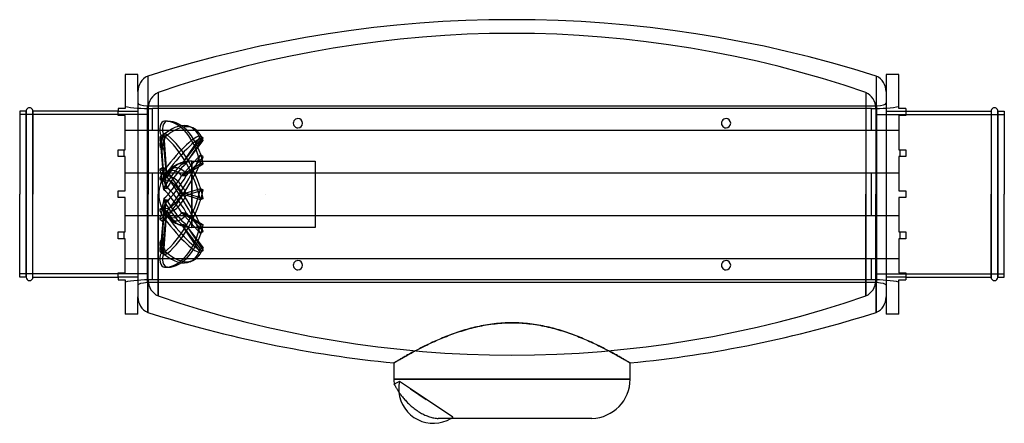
# Model space of a CAD drawing. Header units: millimetres. Extents: x -288 to 288, y -134 to 102.
import ezdxf

# ---------------------------------------------------------------- set-up
doc = ezdxf.new("R2010")
doc.units = ezdxf.units.MM
doc.layers.add('HIDDEN', color=7, linetype='Continuous')
doc.layers.add('THICK', color=7, linetype='Continuous')

msp = doc.modelspace()

# ---------------------------------------------------------------- linework, layer by layer
at = {"layer": 'HIDDEN'}
for p, q in [((-212.73, 69.06), (-212.73, -69.06)), ((212.73, 69.06), (212.73, -69.06)), ((-218.5, 60), (-218.5, -60)), ((-206.65, 59.46), (-206.65, -59.46)), ((-206.65, 59.46), (-206.65, 0)), ((206.65, 59.46), (206.65, -59.46)), ((206.65, 59.46), (206.65, 0)), ((218.5, 60), (218.5, -60)), ((-212.42, 46.5), (-287.5, 46.5)), ((-283.75, 48.5), (-283.75, 0)), ((-279.75, 0), (-279.75, 48.5)), ((-230, 50), (-230, 50)), ((-230, 46), (-230, 48.5)), ((-226, 50), (-226, 50)), ((-212.86, 51.65), (212.86, 51.65)), ((-212.86, -51.65), (-212.86, 51.65)), ((-212.42, 50.4), (-212.42, 0)), ((-210, 37.5), (-210, 50)), ((210, 50), (-210, 50)), ((210, 37.5), (210, 50)), ((212.42, 50.4), (212.42, 0)), ((212.42, 46.5), (287.5, 46.5)), ((212.86, 51.65), (212.86, -51.65)), ((226, 50), (226, 50)), ((226, 46), (226, 26)), ((230, 46), (226, 46)), ((226, 46), (226, 46)), ((230, 50), (230, 50)), ((230, 48.5), (230, 46)), ((230, 46), (230, 46)), ((279.75, 48.5), (279.75, 0)), ((283.75, 0), (283.75, 48.5)), ((-226, 46), (-230, 46)), ((-230, 46), (-230, 46)), ((-226, 26), (-226, 46)), ((-226, 46), (-226, 46)), ((-201.25, 42.68), (-202.87, 42.68)), ((-226, 37.5), (-226, 37.5)), ((-226, 37.5), (226, 37.5)), ((-204.77, 34.37), (-203.15, 35.07)), ((-201.25, 34.53), (-202.87, 35.22)), ((-201.25, 34.53), (-202.87, 33.84)), ((-188.01, 39.41), (-186.39, 38.71)), ((226, 37.5), (226, 37.5)), ((-203.25, 10.39), (-204.88, 34.4)), ((-203.27, 34.4), (-204.88, 34.4)), ((-203.27, 29.46), (-204.88, 28.77)), ((-203.25, 8.02), (-204.88, 28.77)), ((-203.27, 34.4), (-201.77, 12.41)), ((-203.27, 29.46), (-201.77, 10.46)), ((-181.97, 33.97), (-192.98, 17.46)), ((-181.97, 31.99), (-192.98, 17.57)), ((-190.25, 18), (-180.36, 32.85)), ((-190.25, 18.33), (-180.36, 31.3)), ((-180.36, 32.85), (-181.97, 33.97)), ((-180.36, 31.3), (-181.97, 31.99)), ((-230, 26), (-226, 26)), ((-230, 22), (-230, 26)), ((-230, 26), (-230, 26)), ((-226.7, 26), (-226.7, 22)), ((-226, 26), (-226, 26)), ((-203.25, 8.79), (-204.88, 26.89)), ((-203.27, 26.2), (-204.88, 26.89)), ((-203.27, 26.2), (-201.77, 9.63)), ((226, 26), (230, 26)), ((226, 26), (226, 26)), ((226.7, 22), (226.7, 26)), ((230, 26), (230, 22)), ((230, 26), (230, 26)), ((-226, 22), (-230, 22)), ((-230, 22), (-230, 22)), ((-226, 2), (-226, 22)), ((-226, 22), (-226, 22)), ((-181.97, 22.97), (-192.98, 10.67)), ((-181.97, 17.79), (-192.98, 10.97)), ((-190.25, 10.79), (-180.36, 21.85)), ((-190.25, 11.66), (-180.36, 17.79)), ((-186.88, -19.4), (-186.88, 19.4)), ((-186.88, 19.4), (-186.88, -19.4)), ((-186.88, 19.4), (-115, 19.4)), ((-180.36, 21.85), (-181.97, 22.97)), ((-180.36, 17.79), (-181.97, 17.79)), ((-115, 19.4), (-115, -19.4)), ((226, 22), (226, 2)), ((230, 22), (226, 22)), ((226, 22), (226, 22)), ((230, 22), (230, 22)), ((-226, 12.5), (-226, 12.5)), ((-226, 12.5), (226, 12.5)), ((-210, -12.5), (-210, 12.5)), ((-205.63, 14.56), (-204.01, 15.68)), ((-203.27, 13.27), (-204.88, 12.15)), ((-203.25, 2.59), (-204.88, 12.15)), ((-203.27, 13.27), (-201.77, 4.51)), ((-201.25, 13.19), (-202.87, 14.31)), ((-201.25, 13.19), (-202.87, 12.07)), ((210, -12.5), (210, 12.5)), ((226, 12.5), (226, 12.5)), ((-205.63, 8.82), (-204.01, 7.7)), ((-203.25, 3.83), (-204.88, 9.11)), ((-203.27, 7.99), (-204.88, 9.11)), ((-203.27, 7.99), (-201.77, 3.16)), ((-230, 0), (-230, 2)), ((-230, 2), (-226, 2)), ((-230, 2), (-230, 2)), ((-226, 2), (-226, 2)), ((-181.97, 3.2), (-192.98, -0.19)), ((-181.97, -3.2), (-192.98, 0.19)), ((-190.25, -0.54), (-180.36, 2.51)), ((-190.25, 0.54), (-180.36, -2.51)), ((-180.36, 2.51), (-181.97, 3.2)), ((-143.75, 0), (-143.75, 0)), ((-143.75, 0), (-143.75, 0)), ((-143.75, 0), (-143.75, 0)), ((-143.75, 0), (-143.75, 0)), ((-143.75, 0), (-143.75, 0)), ((-143.75, 0), (-143.75, 0)), ((-143.75, 0), (-143.75, 0)), ((-143.75, 0), (-143.75, 0)), ((-143.75, 0), (-143.75, 0)), ((-143.75, 0), (-143.75, 0)), ((-143.75, 0), (-143.75, 0)), ((-143.75, 0), (-143.75, 0)), ((-143.75, 0), (-143.75, 0)), ((-143.75, 0), (-143.75, 0)), ((-143.75, 0), (-143.75, 0)), ((-143.75, 0), (-143.75, 0)), ((-143.75, 0), (-143.75, 0)), ((-143.75, 0), (-143.75, 0)), ((-143.75, 0), (-143.75, 0)), ((-143.75, 0), (-143.75, 0)), ((-143.75, 0), (-143.75, 0)), ((-143.75, 0), (-143.75, 0)), ((-143.75, 0), (-143.75, 0)), ((-143.75, 0), (-143.75, 0)), ((-143.75, 0), (-143.75, 0)), ((-143.75, 0), (-143.75, 0)), ((-143.75, 0), (-143.75, 0)), ((-143.75, 0), (-143.75, 0)), ((-143.75, 0), (-143.75, 0)), ((-143.75, 0), (-143.75, 0)), ((-143.75, 0), (-143.75, 0)), ((-143.75, 0), (-143.75, 0)), ((-143.75, 0), (-143.75, 0)), ((-143.75, 0), (-143.75, 0)), ((-143.75, 0), (-143.75, 0)), ((-143.75, 0), (-143.75, 0)), ((-143.75, 0), (-143.75, 0)), ((-143.75, 0), (-143.75, 0)), ((-143.75, 0), (-143.75, 0)), ((-143.75, 0), (-143.75, 0)), ((-143.75, 0), (-143.75, 0)), ((-143.75, 0), (-143.75, 0)), ((206.65, -59.46), (206.65, 0)), ((212.42, -50.4), (212.42, 0)), ((226, 2), (230, 2)), ((226, 2), (226, 2)), ((230, 2), (230, 0)), ((230, 2), (230, 2)), ((230, 0), (230, -2)), ((279.75, 0), (279.75, -48.5)), ((283.75, -48.5), (283.75, 0)), ((-283.75, 0), (-283.75, -48.5)), ((-279.75, -48.5), (-279.75, 0)), ((-230, -2), (-230, 0)), ((-226, -2), (-230, -2)), ((-230, -2), (-230, -2)), ((-226, -22), (-226, -2)), ((-226, -2), (-226, -2)), ((-212.42, -50.4), (-212.42, 0)), ((-206.65, -59.46), (-206.65, 0)), ((-203.25, -2.59), (-204.88, -12.15)), ((-203.25, -3.83), (-204.88, -9.11)), ((-203.27, -7.99), (-201.77, -3.16)), ((-203.27, -13.27), (-201.77, -4.51)), ((-180.36, -2.51), (-181.97, -3.2)), ((-143.75, 0), (-143.75, 0)), ((-143.75, 0), (-143.75, 0)), ((-143.75, 0), (-143.75, 0)), ((-143.75, 0), (-143.75, 0)), ((-143.75, 0), (-143.75, 0)), ((-143.75, 0), (-143.75, 0)), ((-143.75, 0), (-143.75, 0)), ((-143.75, 0), (-143.75, 0)), ((-143.75, 0), (-143.75, 0)), ((-143.75, 0), (-143.75, 0)), ((-143.75, 0), (-143.75, 0)), ((-143.75, 0), (-143.75, 0)), ((-143.75, 0), (-143.75, 0)), ((-143.75, 0), (-143.75, 0)), ((-143.75, 0), (-143.75, 0)), ((-143.75, 0), (-143.75, 0)), ((-143.75, 0), (-143.75, 0)), ((-143.75, 0), (-143.75, 0)), ((-143.75, 0), (-143.75, 0)), ((-143.75, 0), (-143.75, 0)), ((-143.75, 0), (-143.75, 0)), ((-143.75, 0), (-143.75, 0)), ((-143.75, 0), (-143.75, 0)), ((-143.75, 0), (-143.75, 0)), ((-143.75, 0), (-143.75, 0)), ((-143.75, 0), (-143.75, 0)), ((-143.75, 0), (-143.75, 0)), ((-143.75, 0), (-143.75, 0)), ((-143.75, 0), (-143.75, 0)), ((-143.75, 0), (-143.75, 0)), ((-143.75, 0), (-143.75, 0)), ((-143.75, 0), (-143.75, 0)), ((-143.75, 0), (-143.75, 0)), ((-143.75, 0), (-143.75, 0)), ((-143.75, 0), (-143.75, 0)), ((-143.75, 0), (-143.75, 0)), ((-143.75, 0), (-143.75, 0)), ((-143.75, 0), (-143.75, 0)), ((-143.75, 0), (-143.75, 0)), ((-143.75, 0), (-143.75, 0)), ((-143.75, 0), (-143.75, 0)), ((-143.75, 0), (-143.75, 0)), ((-143.75, 0), (-143.75, 0)), ((-143.75, 0), (-143.75, 0)), ((-143.75, 0), (-143.75, 0)), ((-143.75, 0), (-143.75, 0)), ((226, -2), (226, -22)), ((230, -2), (226, -2)), ((226, -2), (226, -2)), ((230, -2), (230, -2)), ((-205.63, -8.82), (-204.01, -7.7)), ((-203.27, -7.99), (-204.88, -9.11)), ((-203.25, -8.02), (-204.88, -28.77)), ((-203.25, -8.79), (-204.88, -26.89)), ((-203.25, -10.39), (-204.88, -34.4)), ((-203.27, -26.2), (-201.77, -9.63)), ((-203.27, -29.46), (-201.77, -10.46)), ((-181.97, -22.97), (-192.98, -10.67)), ((-181.97, -17.79), (-192.98, -10.97)), ((-190.25, -10.79), (-180.36, -21.85)), ((-226, -12.5), (-226, -12.5)), ((-226, -12.5), (226, -12.5)), ((-205.63, -14.56), (-204.01, -15.68)), ((-203.27, -13.27), (-204.88, -12.15)), ((-203.27, -34.4), (-201.77, -12.41)), ((-201.25, -13.19), (-202.87, -12.07)), ((-201.25, -13.19), (-202.87, -14.31)), ((-190.25, -11.66), (-180.36, -17.79)), ((226, -12.5), (226, -12.5)), ((-230, -22), (-226, -22)), ((-230, -26), (-230, -22)), ((-230, -22), (-230, -22)), ((-226.7, -22), (-226.7, -26)), ((-226, -22), (-226, -22)), ((-181.97, -33.97), (-192.98, -17.46)), ((-181.97, -31.99), (-192.98, -17.57)), ((-190.25, -18), (-180.36, -32.85)), ((-190.25, -18.33), (-180.36, -31.3)), ((-115, -19.4), (-186.88, -19.4)), ((-180.36, -17.79), (-181.97, -17.79)), ((-180.36, -21.85), (-181.97, -22.97)), ((226, -22), (230, -22)), ((226, -22), (226, -22)), ((226.7, -26), (226.7, -22)), ((230, -22), (230, -26)), ((230, -22), (230, -22)), ((-226, -26), (-230, -26)), ((-230, -26), (-230, -26)), ((-226, -46), (-226, -26)), ((-226, -26), (-226, -26)), ((-203.27, -26.2), (-204.88, -26.89)), ((226, -26), (226, -46)), ((230, -26), (226, -26)), ((226, -26), (226, -26)), ((230, -26), (230, -26)), ((-203.27, -29.46), (-204.88, -28.77)), ((-203.27, -34.4), (-204.88, -34.4)), ((-204.77, -34.37), (-203.15, -35.07)), ((-201.25, -34.53), (-202.87, -33.84)), ((-180.36, -31.3), (-181.97, -31.99)), ((-180.36, -32.85), (-181.97, -33.97)), ((-226, -37.5), (-226, -37.5)), ((-226, -37.5), (226, -37.5)), ((-210, -50), (-210, -37.5)), ((-201.25, -34.53), (-202.87, -35.22)), ((-188.01, -39.41), (-186.39, -38.71)), ((210, -50), (210, -37.5)), ((226, -37.5), (226, -37.5)), ((-201.25, -42.68), (-202.87, -42.68)), ((226, -46), (230, -46)), ((226, -46), (226, -46)), ((230, -46), (230, -48.5)), ((230, -46), (230, -46)), ((-212.42, -46.5), (-287.5, -46.5)), ((-230, -46), (-226, -46)), ((-230, -48.5), (-230, -46)), ((-230, -46), (-230, -46)), ((-230, -50), (-230, -50)), ((-226, -46), (-226, -46)), ((-226, -50), (-226, -50)), ((212.86, -51.65), (-212.86, -51.65)), ((210, -50), (-210, -50)), ((212.42, -46.5), (287.5, -46.5)), ((226, -50), (226, -50)), ((230, -50), (230, -50)), ((-31.05, -80.42), (-32.16, -80.8)), ((-29.92, -80.05), (-31.05, -80.42)), ((-28.78, -79.69), (-29.92, -80.05)), ((-27.62, -79.34), (-28.78, -79.69)), ((-26.46, -79), (-27.62, -79.34)), ((-25.28, -78.67), (-26.46, -79)), ((-24.09, -78.35), (-25.28, -78.67)), ((-22.9, -78.05), (-24.09, -78.35)), ((-21.69, -77.75), (-22.9, -78.05)), ((-20.47, -77.47), (-21.69, -77.75)), ((-19.24, -77.2), (-20.47, -77.47)), ((-18, -76.94), (-19.24, -77.2)), ((-16.76, -76.7), (-18, -76.94)), ((-15.51, -76.48), (-16.76, -76.7)), ((-14.24, -76.27), (-15.51, -76.48)), ((-12.97, -76.07), (-14.24, -76.27)), ((-11.7, -75.89), (-12.97, -76.07)), ((-10.41, -75.73), (-11.7, -75.89)), ((-9.12, -75.59), (-10.41, -75.73)), ((-7.83, -75.47), (-9.12, -75.59)), ((-6.53, -75.36), (-7.83, -75.47)), ((-5.24, -75.28), (-6.53, -75.36)), ((-3.93, -75.21), (-5.24, -75.28)), ((-2.63, -75.16), (-3.93, -75.21)), ((-1.32, -75.13), (-2.63, -75.16)), ((-0.01, -75.12), (-1.32, -75.13)), ((1.3, -75.13), (-0.01, -75.12)), ((2.61, -75.16), (1.3, -75.13)), ((3.92, -75.21), (2.61, -75.16)), ((5.22, -75.27), (3.92, -75.21)), ((6.52, -75.36), (5.22, -75.27)), ((7.81, -75.47), (6.52, -75.36)), ((9.11, -75.59), (7.81, -75.47)), ((10.4, -75.73), (9.11, -75.59)), ((11.68, -75.89), (10.4, -75.73)), ((12.96, -76.07), (11.68, -75.89)), ((14.23, -76.26), (12.96, -76.07)), ((15.49, -76.47), (14.23, -76.26)), ((16.75, -76.7), (15.49, -76.47)), ((17.99, -76.94), (16.75, -76.7)), ((19.23, -77.2), (17.99, -76.94)), ((20.46, -77.47), (19.23, -77.2)), ((21.67, -77.75), (20.46, -77.47)), ((22.88, -78.04), (21.67, -77.75)), ((24.08, -78.35), (22.88, -78.04)), ((25.27, -78.67), (24.08, -78.35)), ((26.45, -79), (25.27, -78.67)), ((27.61, -79.34), (26.45, -79)), ((28.77, -79.69), (27.61, -79.34)), ((29.91, -80.05), (28.77, -79.69)), ((31.04, -80.42), (29.91, -80.05)), ((32.15, -80.79), (31.04, -80.42)), ((-45.49, -86.11), (-46.42, -86.53)), ((-44.55, -85.68), (-45.49, -86.11)), ((-43.59, -85.26), (-44.55, -85.68)), ((-42.62, -84.84), (-43.59, -85.26)), ((-41.64, -84.42), (-42.62, -84.84)), ((-40.64, -84), (-41.64, -84.42)), ((-39.63, -83.59), (-40.64, -84)), ((-38.6, -83.17), (-39.63, -83.59)), ((-37.56, -82.76), (-38.6, -83.17)), ((-36.51, -82.36), (-37.56, -82.76)), ((-35.44, -81.96), (-36.51, -82.36)), ((-34.36, -81.57), (-35.44, -81.96)), ((-33.27, -81.18), (-34.36, -81.57)), ((-32.16, -80.8), (-33.27, -81.18)), ((33.26, -81.17), (32.15, -80.79)), ((34.35, -81.56), (33.26, -81.17)), ((35.43, -81.96), (34.35, -81.56)), ((36.5, -82.36), (35.43, -81.96)), ((37.55, -82.76), (36.5, -82.36)), ((38.59, -83.17), (37.55, -82.76)), ((39.62, -83.58), (38.59, -83.17)), ((40.63, -84), (39.62, -83.58)), ((41.63, -84.42), (40.63, -84)), ((42.61, -84.84), (41.63, -84.42)), ((43.58, -85.26), (42.61, -84.84)), ((44.54, -85.68), (43.58, -85.26)), ((45.48, -86.1), (44.54, -85.68)), ((46.41, -86.52), (45.48, -86.1)), ((-57.03, -91.81), (-57.73, -92.18)), ((-56.32, -91.43), (-57.03, -91.81)), ((-55.58, -91.04), (-56.32, -91.43)), ((-54.83, -90.65), (-55.58, -91.04)), ((-54.06, -90.25), (-54.83, -90.65)), ((-53.28, -89.85), (-54.06, -90.25)), ((-52.48, -89.45), (-53.28, -89.85)), ((-51.66, -89.04), (-52.48, -89.45)), ((-50.82, -88.62), (-51.66, -89.04)), ((-49.97, -88.21), (-50.82, -88.62)), ((-49.11, -87.79), (-49.97, -88.21)), ((-48.23, -87.37), (-49.11, -87.79)), ((-47.33, -86.95), (-48.23, -87.37)), ((-46.42, -86.53), (-47.33, -86.95)), ((47.32, -86.95), (46.41, -86.52)), ((48.22, -87.37), (47.32, -86.95)), ((49.1, -87.79), (48.22, -87.37)), ((49.97, -88.21), (49.1, -87.79)), ((50.82, -88.62), (49.97, -88.21)), ((51.65, -89.03), (50.82, -88.62)), ((52.47, -89.44), (51.65, -89.03)), ((53.27, -89.85), (52.47, -89.44)), ((54.06, -90.25), (53.27, -89.85)), ((54.83, -90.65), (54.06, -90.25)), ((55.58, -91.04), (54.83, -90.65)), ((56.31, -91.43), (55.58, -91.04)), ((57.03, -91.81), (56.31, -91.43)), ((57.73, -92.18), (57.03, -91.81)), ((-67.51, -97.71), (-67.76, -97.87)), ((-67.22, -97.55), (-67.51, -97.71)), ((-66.92, -97.37), (-67.22, -97.55)), ((-66.59, -97.17), (-66.92, -97.37)), ((-66.24, -96.97), (-66.59, -97.17)), ((-65.87, -96.75), (-66.24, -96.97)), ((-65.47, -96.52), (-65.87, -96.75)), ((-65.05, -96.28), (-65.47, -96.52)), ((-64.61, -96.02), (-65.05, -96.28)), ((-64.15, -95.75), (-64.61, -96.02)), ((-63.67, -95.48), (-64.15, -95.75)), ((-63.16, -95.19), (-63.67, -95.48)), ((-62.64, -94.89), (-63.16, -95.19)), ((-62.09, -94.58), (-62.64, -94.89)), ((-61.53, -94.26), (-62.09, -94.58)), ((-60.94, -93.94), (-61.53, -94.26)), ((-60.34, -93.6), (-60.94, -93.94)), ((-59.71, -93.26), (-60.34, -93.6)), ((-59.07, -92.91), (-59.71, -93.26)), ((-58.41, -92.55), (-59.07, -92.91)), ((-57.73, -92.18), (-58.41, -92.55)), ((58.41, -92.55), (57.73, -92.18)), ((59.07, -92.91), (58.41, -92.55)), ((59.71, -93.26), (59.07, -92.91)), ((60.34, -93.6), (59.71, -93.26)), ((60.94, -93.94), (60.34, -93.6)), ((61.53, -94.27), (60.94, -93.94)), ((62.09, -94.58), (61.53, -94.27)), ((62.64, -94.89), (62.09, -94.58)), ((63.16, -95.19), (62.64, -94.89)), ((63.67, -95.48), (63.16, -95.19)), ((64.15, -95.75), (63.67, -95.48)), ((64.61, -96.02), (64.15, -95.75)), ((65.05, -96.28), (64.61, -96.02)), ((65.47, -96.52), (65.05, -96.28)), ((65.87, -96.75), (65.47, -96.52)), ((66.24, -96.97), (65.87, -96.75)), ((66.59, -97.17), (66.24, -96.97)), ((66.92, -97.37), (66.59, -97.17)), ((67.22, -97.55), (66.92, -97.37)), ((67.5, -97.71), (67.22, -97.55)), ((67.76, -97.87), (67.5, -97.71)), ((-68.99, -98.6), (-69, -98.61)), ((-68.95, -98.58), (-68.99, -98.6)), ((-68.89, -98.54), (-68.95, -98.58)), ((-68.8, -98.49), (-68.89, -98.54)), ((-68.69, -98.42), (-68.8, -98.49)), ((-68.55, -98.34), (-68.69, -98.42)), ((-68.39, -98.24), (-68.55, -98.34)), ((-68.21, -98.13), (-68.39, -98.24)), ((-68, -98.01), (-68.21, -98.13)), ((-67.76, -97.87), (-68, -98.01)), ((68, -98.01), (67.76, -97.87)), ((68.21, -98.13), (68, -98.01)), ((68.39, -98.24), (68.21, -98.13)), ((68.55, -98.34), (68.39, -98.24)), ((68.69, -98.42), (68.55, -98.34)), ((68.8, -98.49), (68.69, -98.42)), ((68.89, -98.54), (68.8, -98.49)), ((68.95, -98.58), (68.89, -98.54)), ((68.99, -98.6), (68.95, -98.58)), ((69, -98.61), (68.99, -98.6)), ((-69, -108.01), (0, -108.01)), ((0, -108.01), (69, -108.01)), ((-68.81, -110.98), (-68.81, -110.97)), ((-68.8, -110.99), (-68.81, -110.98)), ((-68.79, -111.01), (-68.8, -110.99)), ((-68.77, -111.05), (-68.79, -111.01)), ((-68.75, -111.09), (-68.77, -111.05)), ((-68.72, -111.14), (-68.75, -111.09)), ((-59.3, -113.75), (-65.67, -109.5)), ((-59.3, -113.75), (-50.09, -119.89)), ((-34.51, -130.27), (-59.3, -113.75))]:
    msp.add_line(p, q, dxfattribs=at)
for centre, radius, start, end in [((0, -541.49), 635.49, 71.02362, 108.9764), ((-202.42, 50.4), 10, 114.99996, 179.99996), ((202.42, 50.4), 10, 0, 65), ((-125, 41.5), 2.7, 89.99998, 270.00002), ((-125, 41.5), 2.7, 270.00002, 89.99998), ((125, 41.5), 2.7, 89.99998, 270.00002), ((125, 41.5), 2.7, 270.00002, 89.99998), ((-186.88, 0), 19.4, 89.99998, 109.83148), ((-186.88, 0), 19.4, 119.8748, 137.81491), ((-186.88, 0), 19.4, 143.89709, 180.00002), ((-186.88, 0), 19.4, 180.00002, 216.10291), ((-186.88, 0), 19.4, 222.18509, 240.1252), ((-186.88, 0), 19.4, 250.16852, 270.00002), ((-125, -41.5), 2.7, 89.99998, 270.00002), ((-125, -41.5), 2.7, 270.00002, 89.99998), ((125, -41.5), 2.7, 89.99998, 270.00002), ((125, -41.5), 2.7, 270.00002, 89.99998), ((-202.42, -50.4), 10, 180.00004, 245.00004), ((202.42, -50.4), 10, 295, 0), ((0, 541.49), 635.49, 251.0236, 288.97638), ((-57.5, -131), 23, 110.81004, 119.45058), ((-46, -113.75), 20.12, 167.80977, 180.00002), ((-46, -113.75), 20.12, 180.00002, 185.47304), ((-46, -113.75), 20.12, 301.00271, 304.81013), ((-57.5, -131), 23, 0, 1.80986)]:
    msp.add_arc(centre, radius, start, end, dxfattribs=at)
for centre, major_axis, ratio, start_param, end_param in [((-208.5, 53.14), (10, 0), 0.165289, 3.141593, 4.261362), ((208.5, 53.14), (10, 0), 0.165289, -1.11977, 0), ((-210, 53.31), (-20, 0), 0.165289, 0.643501, 1.570796), ((210, 53.31), (-20, 0), 0.165289, 1.570796, 2.498092), ((-202.87, 37.83), (0, -4.85), 0.587785, 3.141593, 5.497787), ((-201.25, 37.83), (0, 4.85), 0.587785, 0, 2.356194), ((-202.87, 4.85), (0, -37.83), 0.587785, 1.919862, 3.141593), ((-202.87, 4.61), (-14.86, -34.79), 0.475528, -3.14159, -2.409853), ((-201.25, 4.85), (0, 37.83), 0.587785, -1.22173, 0), ((-201.25, 3.92), (14.86, 34.79), 0.475528, 0.000003, 0.73174), ((-202.87, 31.3), (-1.9, -4.46), 0.475528, -2.409853, -0.053658), ((-202.87, 29.91), (1.9, -4.46), 0.475528, 2.409853, 3.141626), ((-201.25, 30.61), (1.9, 4.46), 0.475528, 0.73174, 3.087934), ((-201.25, 30.61), (-1.9, 4.46), 0.475528, 0.000033, 1.624454), ((-201.25, 30.61), (-1.9, 4.46), 0.475528, -0.73174, 0.000033), ((-201.25, 3.92), (-14.86, 34.79), 0.475528, -1.95347, -0.73174), ((-202.87, 4.61), (-14.86, -34.79), 0.475528, 2.651602, 3.141596), ((-201.25, 3.92), (14.86, 34.79), 0.475528, -0.48999, 0.000003), ((-202.87, 29.91), (1.9, -4.46), 0.475528, -3.14156, -1.517138), ((-202.87, 2.62), (-21.51, -31.12), 0.181636, -3.049577, -1.827847), ((-202.87, 3.23), (14.86, -34.79), 0.475528, 1.188122, 2.409853), ((-201.25, 1.5), (21.51, 31.12), 0.181636, 0.092016, 1.313746), ((-197.9, 7.62), (7.85, 11.36), 0.181636, 0.661797, 2.03269), ((-202.87, -0.38), (-21.51, -31.12), 0.181636, 1.313746, 2.535477), ((-196.28, 4.02), (-6.1, -14.28), 0.475528, -2.724774, -1.765497), ((-196.28, 6.5), (-8.83, -12.77), 0.181636, -2.54936, -1.183491), ((-201.25, -1.5), (21.51, 31.12), 0.181636, -1.827847, -0.606116), ((-197.9, 4.71), (5.42, 12.7), 0.475528, 0.079791, 0.562932), ((-196.28, 4.02), (-6.1, -14.28), 0.475528, -3.131366, -2.724774), ((-188.37, 4.45), (-16.98, -5.71), 0.776193, -1.71871, -1.560623), ((-188.37, 0.2), (-2.4, -17.75), 0.979206, -2.896669, -2.738582), ((-202.87, 10.57), (2.76, -3.99), 0.181636, -3.141509, -2.099144), ((-202.87, 12.81), (-2.76, -3.99), 0.181636, -1.827847, 0), ((-202.87, 10.57), (2.76, -3.99), 0.181636, 1.827847, 3.141676), ((-201.25, 11.69), (-2.76, 3.99), 0.181636, 0.000084, 1.042448), ((-201.25, 11.69), (2.76, 3.99), 0.181636, 1.313746, 3.141592), ((-201.25, 11.69), (-2.76, 3.99), 0.181636, -1.313746, 0.000084), ((-197.9, 4.71), (5.42, 12.7), 0.475528, 0.562932, 1.450684), ((-197.9, 0), (0, 13.81), 0.587785, -0.651949, 0.718944), ((-202.87, 0.38), (21.51, -31.12), 0.181636, 0.606116, 1.827847), ((-191.45, -0.9), (-3.44, 17.41), 0.803623, 0.557177, 0.638549), ((-196.28, 0), (0, -15.53), 0.587785, -2.566219, -2.497237), ((-196.28, 0), (0, -15.53), 0.587785, 2.42008, 3.716966), ((-201.25, 1.5), (-21.51, 31.12), 0.181636, -2.535477, -1.313746), ((-188.37, 7), (-17.52, -3.75), 0.2767, -1.522421, -1.364335), ((-202.87, 12.81), (-2.76, -3.99), 0.181636, 0, 0.528348), ((-201.25, 11.69), (2.76, 3.99), 0.181636, 3.141592, 3.669941), ((-191.45, -0.9), (-3.44, 17.41), 0.803623, 0.638549, 0.718285), ((-197.9, 7.62), (7.85, 11.36), 0.181636, -2.54679, -1.175897), ((-191.45, 2.97), (9.66, 14.89), 0.717905, 1.533344, 1.694452), ((-191.45, -4.43), (-12.35, 12.75), 0.582385, -0.231421, -0.070313), ((-197.9, -4.71), (-5.42, 12.7), 0.475528, -1.383689, -0.012796), ((-196.28, -4.02), (6.1, -14.28), 0.475528, 1.68834, 3.054208), ((-196.28, 6.5), (-8.83, -12.77), 0.181636, 0.669391, 2.035259), ((-188.37, -4.12), (16.84, -6.12), 0.808196, 1.963801, 2.121888), ((-191.45, 5.71), (13.85, 11.1), 0.357972, 2.089557, 2.250665), ((-191.45, -6.27), (-14.34, 10.46), 0.138695, -0.671809, -0.510701), ((-197.9, -7.62), (-7.85, 11.36), 0.181636, -1.965695, -0.594802), ((-202.87, -3.23), (-14.86, -34.79), 0.475528, 0.73174, 1.95347), ((-196.28, -6.5), (8.83, -12.77), 0.181636, 1.106334, 2.472202), ((-201.25, -3.92), (14.86, 34.79), 0.475528, -2.409853, -1.188122), ((-188.37, 6.87), (-17.5, -3.81), 0.328482, 1.233774, 1.39186), ((-197.9, 4.71), (5.42, 12.7), 0.475528, -3.128796, -1.757903), ((-191.45, -5.71), (-13.85, 11.1), 0.357972, 0.890928, 1.052036), ((-191.45, 6.27), (14.34, 10.46), 0.138695, -2.630892, -2.469784), ((-197.9, -7.62), (-7.85, 11.36), 0.181636, 1.108903, 2.479796), ((-196.28, 4.02), (-6.1, -14.28), 0.475528, 0.087384, 1.453253), ((-196.28, -6.5), (8.83, -12.77), 0.181636, -1.958102, -0.592233), ((-188.37, -6.87), (17.5, -3.81), 0.328482, 1.749732, 1.907819), ((-202.87, -12.81), (2.76, -3.99), 0.181636, -3.141592, -1.313746), ((-202.87, -12.81), (2.76, -3.99), 0.181636, 2.613245, 3.141593), ((-201.25, -11.69), (-2.76, 3.99), 0.181636, 0, 1.827847), ((-201.25, -11.69), (-2.76, 3.99), 0.181636, -0.528348, 0), ((-191.45, -2.97), (-9.66, 14.89), 0.717905, 1.447141, 1.608249), ((-197.9, -4.71), (-5.42, 12.7), 0.475528, 1.690909, 2.578661), ((-191.45, 4.43), (12.35, 12.75), 0.582385, -3.07128, -2.910172), ((-197.9, 0), (0, 13.81), 0.587785, 2.422649, 3.793542), ((-191.45, 0.9), (3.44, 17.41), 0.803623, 2.423308, 2.503044), ((-191.45, 0.9), (3.44, 17.41), 0.803623, 2.503044, 2.584416), ((-196.28, -4.02), (6.1, -14.28), 0.475528, -1.376096, -0.416818), ((-188.37, 4.12), (-16.84, -6.12), 0.808196, 1.019705, 1.177792), ((-188.37, -7), (17.52, -3.75), 0.2767, -1.777258, -1.619171), ((-202.87, -10.57), (-2.76, -3.99), 0.181636, -1.042448, -0.000084), ((-202.87, -10.57), (-2.76, -3.99), 0.181636, -0.000084, 1.313746), ((-201.25, -11.69), (2.76, 3.99), 0.181636, 2.099144, 3.141509), ((-201.25, -11.69), (2.76, 3.99), 0.181636, 3.141509, 4.455339), ((-202.87, -2.62), (21.51, -31.12), 0.181636, -1.313746, -0.092016), ((-196.28, 0), (0, -15.53), 0.587785, -0.644356, -0.575373), ((-196.28, 0), (0, -15.53), 0.587785, -0.575373, 0.721513), ((-201.25, -1.5), (-21.51, 31.12), 0.181636, 1.827847, 3.049577), ((-197.9, -4.71), (-5.42, 12.7), 0.475528, 2.578661, 3.061802), ((-202.87, -4.85), (0, -37.83), 0.587785, 0, 1.22173), ((-201.25, -4.85), (0, 37.83), 0.587785, 3.141593, 4.363323), ((-196.28, -4.02), (6.1, -14.28), 0.475528, -0.416818, -0.010227), ((-188.37, -0.2), (2.4, -17.75), 0.979206, -0.40301, -0.244924), ((-188.37, -4.45), (16.98, -5.71), 0.776193, -1.580969, -1.422882), ((-202.87, -31.3), (1.9, -4.46), 0.475528, -3.087934, -0.73174), ((-201.25, -30.61), (-1.9, 4.46), 0.475528, 0.053658, 2.409853), ((-202.87, -37.83), (0, -4.85), 0.587785, -2.356194, 0), ((-202.87, -29.91), (-1.9, -4.46), 0.475528, -1.624454, -0.000033), ((-202.87, -29.91), (-1.9, -4.46), 0.475528, -0.000033, 0.73174), ((-201.25, -37.83), (0, 4.85), 0.587785, 0.785398, 3.141593), ((-201.25, -30.61), (1.9, 4.46), 0.475528, 1.517138, 3.14156), ((-202.87, -4.61), (14.86, -34.79), 0.475528, -0.000003, 0.48999), ((-201.25, -3.92), (-14.86, 34.79), 0.475528, 3.14159, 3.631583), ((-201.25, -30.61), (1.9, 4.46), 0.475528, 3.14156, 3.873333), ((-202.87, -4.61), (14.86, -34.79), 0.475528, -0.73174, -0.000003), ((-201.25, -3.92), (-14.86, 34.79), 0.475528, 2.409853, 3.14159), ((-210, -53.31), (20, 0), 0.165289, 1.570796, 2.498092), ((-208.5, -53.14), (-10, 0), 0.165289, -1.11977, 0), ((210, -53.31), (20, 0), 0.165289, 0.643501, 1.570796), ((208.5, -53.14), (-10, 0), 0.165289, 3.141593, 4.261362)]:
    msp.add_ellipse(centre, major_axis=major_axis, ratio=ratio, start_param=start_param, end_param=end_param, dxfattribs=at)
at = {"layer": 'THICK'}
for p, q in [((-218.5, 70), (-226, 70)), ((-226, 70), (-226, 50)), ((-218.5, 60), (-218.5, 70)), ((-212.73, 69.06), (-212.73, 0)), ((212.73, 69.06), (212.73, 0)), ((226, 70), (218.5, 70)), ((218.5, 70), (218.5, 60)), ((226, 50), (226, 70)), ((-218.5, 60), (-218.5, -60)), ((218.5, 60), (218.5, -60)), ((-287.5, 48.5), (-287.5, 0)), ((-283.75, 48.5), (-287.5, 48.5)), ((-283.75, 0), (-283.75, 48.5)), ((-279.75, 48.5), (-279.75, 0)), ((-230, 48.5), (-279.75, 48.5)), ((-230, 50), (-230, 48.5)), ((-226, 50), (-230, 50)), ((-230, 48.5), (-218.5, 48.5)), ((218.5, 48.5), (230, 48.5)), ((230, 50), (226, 50)), ((230, 50), (230, 48.5)), ((230, 48.5), (279.75, 48.5)), ((279.75, 48.5), (279.75, 0)), ((283.75, 48.5), (283.75, 0)), ((283.75, 48.5), (287.5, 48.5)), ((287.5, 48.5), (287.5, 0)), ((212.73, -69.06), (212.73, 0)), ((279.75, -48.5), (279.75, 0)), ((283.75, 0), (283.75, -48.5)), ((287.5, -48.5), (287.5, 0)), ((-287.5, -48.5), (-287.5, 0)), ((-283.75, -48.5), (-283.75, 0)), ((-279.75, -48.5), (-279.75, 0)), ((-212.73, -69.06), (-212.73, 0)), ((-283.75, -48.5), (-287.5, -48.5)), ((-279.75, -48.5), (-230, -48.5)), ((-218.5, -48.5), (-230, -48.5)), ((-230, -48.5), (-230, -50)), ((-230, -50), (-226, -50)), ((-226, -50), (-226, -70)), ((230, -48.5), (218.5, -48.5)), ((226, -70), (226, -50)), ((226, -50), (230, -50)), ((230, -48.5), (230, -50)), ((230, -48.5), (279.75, -48.5)), ((283.75, -48.5), (287.5, -48.5)), ((-218.5, -70), (-218.5, -60)), ((218.5, -60), (218.5, -70)), ((-218.5, -70), (-226, -70)), ((226, -70), (218.5, -70)), ((-31.8, -80.67), (-30.67, -80.3)), ((-30.67, -80.3), (-29.53, -79.93)), ((-29.53, -79.93), (-28.38, -79.57)), ((-28.38, -79.57), (-27.22, -79.23)), ((-27.22, -79.23), (-26.04, -78.89)), ((-26.04, -78.89), (-24.86, -78.56)), ((-24.86, -78.56), (-23.66, -78.24)), ((-23.66, -78.24), (-22.45, -77.94)), ((-22.45, -77.94), (-21.23, -77.64)), ((-21.23, -77.64), (-20, -77.36)), ((-20, -77.36), (-18.77, -77.1)), ((-18.77, -77.1), (-17.52, -76.85)), ((-17.52, -76.85), (-16.26, -76.61)), ((-16.26, -76.61), (-14.99, -76.39)), ((-14.99, -76.39), (-13.72, -76.18)), ((-13.72, -76.18), (-12.44, -76)), ((-12.44, -76), (-11.15, -75.82)), ((-11.15, -75.82), (-9.86, -75.67)), ((-9.86, -75.67), (-8.56, -75.54)), ((-8.56, -75.54), (-7.26, -75.42)), ((-7.26, -75.42), (-5.95, -75.32)), ((-5.95, -75.32), (-4.63, -75.24)), ((-4.63, -75.24), (-3.32, -75.18)), ((-3.32, -75.18), (-2, -75.14)), ((-2, -75.14), (-0.69, -75.12)), ((-0.69, -75.12), (0.63, -75.12)), ((0.63, -75.12), (1.94, -75.14)), ((1.94, -75.14), (3.26, -75.18)), ((3.26, -75.18), (4.57, -75.24)), ((4.57, -75.24), (5.88, -75.32)), ((5.88, -75.32), (7.2, -75.41)), ((7.2, -75.41), (8.5, -75.53)), ((8.5, -75.53), (9.8, -75.66)), ((9.8, -75.66), (11.09, -75.82)), ((11.09, -75.82), (12.38, -75.99)), ((12.38, -75.99), (13.66, -76.17)), ((13.66, -76.17), (14.93, -76.38)), ((14.93, -76.38), (16.2, -76.6)), ((16.2, -76.6), (17.46, -76.83)), ((17.46, -76.83), (18.71, -77.09)), ((18.71, -77.09), (19.95, -77.35)), ((19.95, -77.35), (21.18, -77.63)), ((21.18, -77.63), (22.4, -77.92)), ((22.4, -77.92), (23.61, -78.23)), ((23.61, -78.23), (24.81, -78.54)), ((24.81, -78.54), (25.99, -78.87)), ((25.99, -78.87), (27.17, -79.21)), ((27.17, -79.21), (28.33, -79.56)), ((28.33, -79.56), (29.49, -79.92)), ((29.49, -79.92), (30.63, -80.28)), ((30.63, -80.28), (31.76, -80.66)), ((-46.19, -86.42), (-45.26, -86)), ((-45.26, -86), (-44.3, -85.57)), ((-44.3, -85.57), (-43.34, -85.15)), ((-43.34, -85.15), (-42.36, -84.73)), ((-42.36, -84.73), (-41.36, -84.3)), ((-41.36, -84.3), (-40.36, -83.88)), ((-40.36, -83.88), (-39.33, -83.47)), ((-39.33, -83.47), (-38.3, -83.05)), ((-38.3, -83.05), (-37.25, -82.64)), ((-37.25, -82.64), (-36.18, -82.24)), ((-36.18, -82.24), (-35.11, -81.84)), ((-35.11, -81.84), (-34.02, -81.44)), ((-34.02, -81.44), (-32.92, -81.05)), ((-32.92, -81.05), (-31.8, -80.67)), ((31.76, -80.66), (32.87, -81.04)), ((32.87, -81.04), (33.98, -81.43)), ((33.98, -81.43), (35.07, -81.82)), ((35.07, -81.82), (36.14, -82.22)), ((36.14, -82.22), (37.21, -82.63)), ((37.21, -82.63), (38.26, -83.04)), ((38.26, -83.04), (39.3, -83.45)), ((39.3, -83.45), (40.32, -83.87)), ((40.32, -83.87), (41.33, -84.29)), ((41.33, -84.29), (42.32, -84.71)), ((42.32, -84.71), (43.3, -85.13)), ((43.3, -85.13), (44.27, -85.56)), ((44.27, -85.56), (45.22, -85.98)), ((45.22, -85.98), (46.16, -86.41)), ((-57.62, -92.12), (-56.91, -91.74)), ((-56.91, -91.74), (-56.19, -91.36)), ((-56.19, -91.36), (-55.45, -90.97)), ((-55.45, -90.97), (-54.69, -90.58)), ((-54.69, -90.58), (-53.91, -90.18)), ((-53.91, -90.18), (-53.12, -89.77)), ((-53.12, -89.77), (-52.31, -89.36)), ((-52.31, -89.36), (-51.48, -88.95)), ((-51.48, -88.95), (-50.64, -88.54)), ((-50.64, -88.54), (-49.78, -88.12)), ((-49.78, -88.12), (-48.91, -87.7)), ((-48.91, -87.7), (-48.02, -87.27)), ((-48.02, -87.27), (-47.11, -86.85)), ((-47.11, -86.85), (-46.19, -86.42)), ((46.16, -86.41), (47.08, -86.84)), ((47.08, -86.84), (47.99, -87.26)), ((47.99, -87.26), (48.88, -87.68)), ((48.88, -87.68), (49.75, -88.1)), ((49.75, -88.1), (50.61, -88.52)), ((50.61, -88.52), (51.46, -88.94)), ((51.46, -88.94), (52.28, -89.35)), ((52.28, -89.35), (53.1, -89.76)), ((53.1, -89.76), (53.89, -90.16)), ((53.89, -90.16), (54.67, -90.56)), ((54.67, -90.56), (55.43, -90.96)), ((55.43, -90.96), (56.17, -91.35)), ((56.17, -91.35), (56.89, -91.73)), ((56.89, -91.73), (57.6, -92.11)), ((-67.75, -97.86), (-67.49, -97.7)), ((-67.49, -97.7), (-67.2, -97.54)), ((-67.2, -97.54), (-66.89, -97.35)), ((-66.89, -97.35), (-66.56, -97.16)), ((-66.56, -97.16), (-66.21, -96.95)), ((-66.21, -96.95), (-65.83, -96.73)), ((-65.83, -96.73), (-65.43, -96.5)), ((-65.43, -96.5), (-65.01, -96.25)), ((-65.01, -96.25), (-64.57, -95.99)), ((-64.57, -95.99), (-64.1, -95.73)), ((-64.1, -95.73), (-63.62, -95.45)), ((-63.62, -95.45), (-63.11, -95.16)), ((-63.11, -95.16), (-62.58, -94.86)), ((-62.58, -94.86), (-62.03, -94.55)), ((-62.03, -94.55), (-61.46, -94.23)), ((-61.46, -94.23), (-60.87, -93.9)), ((-60.87, -93.9), (-60.26, -93.56)), ((-60.26, -93.56), (-59.63, -93.21)), ((-59.63, -93.21), (-58.98, -92.85)), ((-58.98, -92.85), (-58.31, -92.49)), ((-58.31, -92.49), (-57.62, -92.12)), ((57.6, -92.11), (58.29, -92.48)), ((58.29, -92.48), (58.96, -92.84)), ((58.96, -92.84), (59.61, -93.2)), ((59.61, -93.2), (60.24, -93.55)), ((60.24, -93.55), (60.85, -93.88)), ((60.85, -93.88), (61.44, -94.21)), ((61.44, -94.21), (62.01, -94.54)), ((62.01, -94.54), (62.56, -94.85)), ((62.56, -94.85), (63.09, -95.15)), ((63.09, -95.15), (63.6, -95.44)), ((63.6, -95.44), (64.09, -95.72)), ((64.09, -95.72), (64.56, -95.99)), ((64.56, -95.99), (65, -96.25)), ((65, -96.25), (65.43, -96.49)), ((65.43, -96.49), (65.83, -96.73)), ((65.83, -96.73), (66.21, -96.95)), ((66.21, -96.95), (66.56, -97.16)), ((66.56, -97.16), (66.89, -97.35)), ((66.89, -97.35), (67.2, -97.53)), ((67.2, -97.53), (67.49, -97.7)), ((67.49, -97.7), (67.75, -97.86)), ((-69, -98.61), (-68.99, -98.6)), ((-69, -98.61), (-69, -108.01)), ((-68.99, -98.6), (-68.95, -98.58)), ((-68.95, -98.58), (-68.89, -98.54)), ((-68.89, -98.54), (-68.8, -98.49)), ((-68.8, -98.49), (-68.69, -98.42)), ((-68.69, -98.42), (-68.55, -98.34)), ((-68.55, -98.34), (-68.38, -98.24)), ((-68.38, -98.24), (-68.2, -98.13)), ((-68.2, -98.13), (-67.98, -98)), ((-67.98, -98), (-67.75, -97.86)), ((67.75, -97.86), (67.98, -98)), ((67.98, -98), (68.2, -98.13)), ((68.2, -98.13), (68.38, -98.24)), ((68.38, -98.24), (68.55, -98.34)), ((68.55, -98.34), (68.68, -98.42)), ((68.68, -98.42), (68.8, -98.49)), ((68.8, -98.49), (68.89, -98.54)), ((68.89, -98.54), (68.95, -98.58)), ((68.95, -98.58), (68.99, -98.6)), ((68.99, -98.6), (69, -98.61)), ((69, -108.01), (69, -98.61)), ((0, -108.01), (-69, -108.01)), ((69, -108.01), (0, -108.01)), ((-68.81, -110.97), (-68.8, -110.98)), ((-68.8, -110.98), (-68.79, -111.01)), ((-68.79, -111.01), (-68.76, -111.07)), ((-68.76, -111.07), (-68.72, -111.14)), ((-68.72, -111.14), (-68.67, -111.24)), ((-68.67, -111.24), (-68.61, -111.36)), ((-68.61, -111.36), (-68.53, -111.51)), ((-68.53, -111.51), (-68.45, -111.67)), ((-68.45, -111.67), (-68.35, -111.85)), ((-68.35, -111.85), (-68.24, -112.06)), ((-68.24, -112.06), (-68.12, -112.27)), ((-68.12, -112.27), (-68, -112.5)), ((-68, -112.5), (-67.85, -112.76)), ((-67.85, -112.76), (-67.69, -113.04)), ((-67.69, -113.04), (-67.51, -113.34)), ((-67.51, -113.34), (-67.32, -113.66)), ((-67.32, -113.66), (-67.13, -113.97)), ((-67.13, -113.97), (-66.92, -114.31)), ((-66.92, -114.31), (-66.69, -114.67)), ((-66.69, -114.67), (-66.44, -115.06)), ((-66.44, -115.06), (-66.18, -115.45)), ((-66.18, -115.45), (-65.9, -115.86)), ((-65.9, -115.86), (-65.61, -116.28)), ((-65.61, -116.28), (-65.32, -116.68)), ((-65.32, -116.68), (-65.01, -117.1)), ((-65.01, -117.1), (-64.68, -117.54)), ((-64.68, -117.54), (-64.33, -117.99)), ((-64.33, -117.99), (-63.96, -118.46)), ((-63.96, -118.46), (-63.56, -118.94)), ((-63.56, -118.94), (-63.15, -119.43)), ((-63.15, -119.43), (-62.73, -119.92)), ((-62.73, -119.92), (-62.29, -120.4)), ((-62.29, -120.4), (-61.84, -120.89)), ((-61.84, -120.89), (-61.39, -121.36)), ((-61.39, -121.36), (-60.94, -121.82)), ((-60.94, -121.82), (-60.45, -122.3)), ((-60.45, -122.3), (-59.94, -122.78)), ((-59.94, -122.78), (-59.41, -123.28)), ((-59.41, -123.28), (-58.85, -123.77)), ((-58.85, -123.77), (-58.28, -124.25)), ((-58.28, -124.25), (-57.71, -124.72)), ((-57.71, -124.72), (-57.13, -125.18)), ((-57.13, -125.18), (-56.56, -125.61)), ((-56.56, -125.61), (-55.98, -126.03)), ((-55.98, -126.03), (-55.36, -126.45)), ((-55.36, -126.45), (-54.73, -126.88)), ((-54.73, -126.88), (-54.08, -127.29)), ((-54.08, -127.29), (-53.42, -127.68)), ((-53.42, -127.68), (-52.76, -128.05)), ((-52.76, -128.05), (-52.12, -128.39)), ((-52.12, -128.39), (-51.49, -128.71)), ((-51.49, -128.71), (-50.84, -129.02)), ((-50.84, -129.02), (-50.17, -129.31)), ((-50.17, -129.31), (-49.49, -129.59)), ((-49.49, -129.59), (-48.8, -129.84)), ((-48.8, -129.84), (-48.13, -130.07)), ((-48.13, -130.07), (-47.48, -130.27)), ((-47.48, -130.27), (-46.86, -130.44)), ((-46.86, -130.44), (-46.23, -130.59)), ((-46.23, -130.59), (-45.58, -130.72)), ((-45.58, -130.72), (-44.94, -130.83)), ((-44.94, -130.83), (-44.3, -130.91)), ((-44.3, -130.91), (-43.69, -130.97)), ((-43.69, -130.97), (-43.1, -131)), ((0, -131), (-43.1, -131)), ((46.68, -131), (0, -131))]:
    msp.add_line(p, q, dxfattribs=at)
for centre, radius, start, end in [((0, -601.42), 703.42, 72.39729, 107.60273), ((-208.5, 60), 10, 114.99996, 180.00002), ((208.5, 60), 10, 0, 65), ((-281.75, 48.5), 2, 0, 180.00002), ((281.75, 48.5), 2, 0, 180.00002), ((-281.75, -48.5), 2, 180.00002, 0), ((281.75, -48.5), 2, 180.00002, 0), ((-208.5, -60), 10, 180.00002, 245.00004), ((208.5, -60), 10, 295, 0), ((0, 601.42), 703.42, 252.39727, 264.37071), ((0, 601.42), 703.42, 275.62927, 287.60271), ((-46, -108.01), 23, 179.99998, 187.39939), ((46, -108.01), 23, 271.68961, 0), ((-46, -113.75), 20.12, 185.47304, 301.00271)]:
    msp.add_arc(centre, radius, start, end, dxfattribs=at)

doc.saveas('drawing.dxf')
